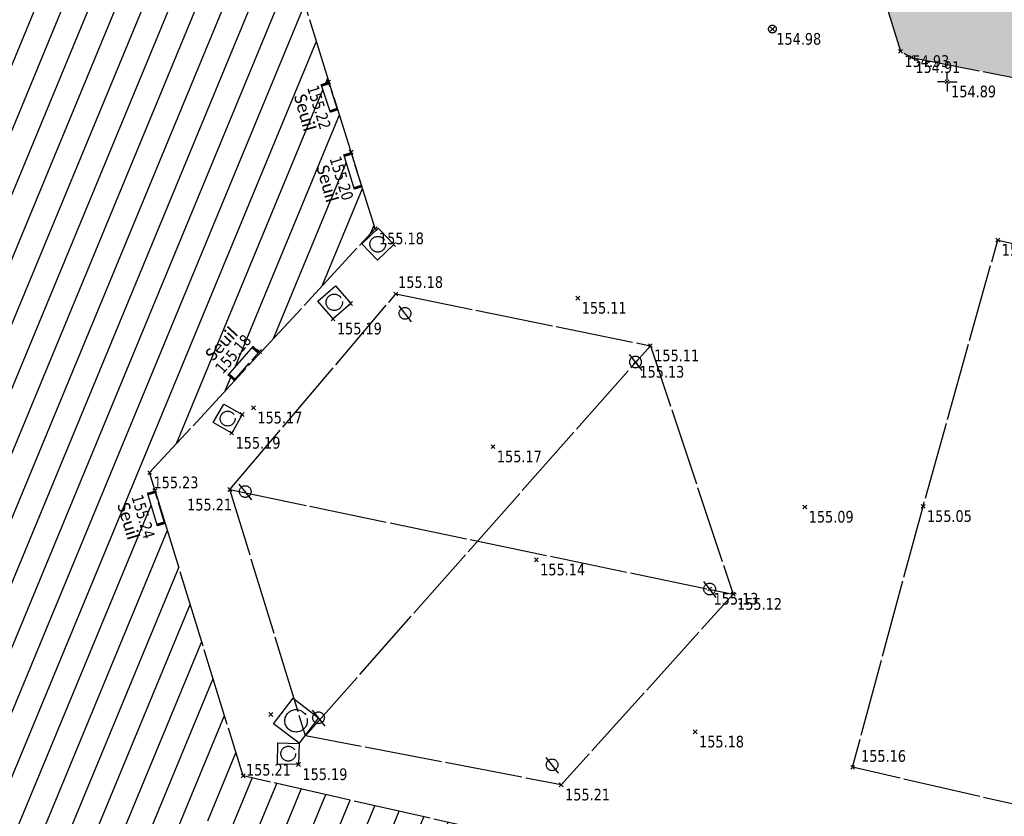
# Model space of a CAD drawing. Header units: millimetres. Extents: x 1269971 to 1270699, y 7266477 to 7267043.
# Tile 13 of 25: x 1270628 to 1270653, y 7266617 to 7266637. Entities that reach past the tile are written whole.
import ezdxf
from ezdxf.enums import TextEntityAlignment as Align

# ---------------------------------------------------------------- set-up
doc = ezdxf.new("R2010")
doc.units = ezdxf.units.MM
doc.header["$LTSCALE"] = 2
doc.header["$PDMODE"] = 3
doc.header["$PDSIZE"] = 0.05
doc.linetypes.add('Continue', pattern=[1, 1, 0])
doc.linetypes.add('Voie_sigh_lcon', pattern=[1, 1, 0])
doc.layers.get('0').update_dxf_attribs({"linetype": 'Continue'})
for name, color, linetype in [('Assa_sym_A', 7, 'Continue'), ('Bati_dur', 6, 'Continue'), ('Bati_dur_hab', 6, 'Continue'), ('Bati_ent', 6, 'Continue'), ('Bati_leg', 7, 'Continue'), ('Bati_leg_hab', 7, 'Continue'), ('Eaux_sym_A', 7, 'Continue'), ('Espv_hai_hab', 70, 'Continue'), ('Espv_limb', 7, 'Continue'), ('Mobi_sym', 150, 'Continue'), ('Topo_ptco', 7, 'Continue'), ('Topo_ptco_alt', 3, 'Continue'), ('Topo_sta', 7, 'Continue'), ('Voie_sigh', 7, 'Voie_sigh_lcon')]:
    doc.layers.add(name, color=color, linetype=linetype)
doc.styles.add('Legend', font='calibri.ttf')
doc.styles.add('Verdana 1.0', font='verdana.ttf', dxfattribs={"width": 0.8, "height": 0.2})
pattern_1 = [(109.29004622, (0.560848, 0.002973), (-4.80000000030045, 13.600000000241), [0.0482712, -16.90342488]), (161.565051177, (0.34656, 0.73), (-0.8, 1e-12), [0.050504, -2.47931812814]), (106.927513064, (0.29864, 0.746), (-3.19999999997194, 10.40000000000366), [0.054768, -19.17853644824]), (111.250505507, (0.348816, 0), (-1.59999999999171, 4.00000000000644), [0.069196, -15.38137033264]), (28.4429286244, (0.24168, 0.46568), (8.79999999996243, 4.79999999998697), [0.062208, -21.77354250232]), (83.6598082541, (0.2348, 0.40416), (-2e-13, 0.8000000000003), [0.061904, -7.18240411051]), (28.0724869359, (0.66804, 0.7642), (10.4000000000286, 5.60000000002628), [0.0387336, -13.5612664]), (69.4439547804, (0.70224, 0.03715), (0.800000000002, 2.4000000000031), [0.03896, -6.79624299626]), (122.905242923, (0.7136, 0.073632), (-1.60000000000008, 2.39999999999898), [0.04612, -16.15264538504]), (135, (0.75236, 0.1443), (-0.8, 9e-17), [0.0290216, -1.1023492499]), (156.250505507, (0.79568, 0.63888), (-12.79999999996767, 5.60000000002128), [0.062296, -21.788104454]), (45, (0.7068, 0.632), (9e-17, 0.8), [0.0451376, -1.0862332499]), (48.3664606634, (0.7136, 0.51808), (5.60000000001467, 6.4000000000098), [0.027424, -9.60585166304]), (34.6951535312, (0.71816, 0.3768), (7.99999999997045, 5.59999999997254), [0.03604, -12.61307064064]), (128.290163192, (0.44, 0.77104), (-3.19999999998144, 4.00000000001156), [0.036896, -19.32905349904]), (72.2553283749, (0.52208, 0.32888), (5.60000000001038, 17.59999999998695), [0.059824, -20.93922359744]), (115.346175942, (0.54032, 0.38584), (-0.80000000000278, 1.60000000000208), [0.047936, -16.77110083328]), (115.016893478, (0.64304, 0.21272), (-0.79999999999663, 1.6000000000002), [0.070368, -13.17198828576]), (41.1859251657, (0.62472, 0.19672), (0.8000000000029, 0.8000000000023), [0.024216, -8.47990065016]), (63.434948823, (0.59507, 0.11235), (3e-13, 0.8), [0.0152904, -1.773563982]), (131.185925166, (0.38984, 0.142), (-0.8000000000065, 0.7999999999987), [0.048456, -8.45566065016]), (159.44395478, (0.43545, 0.22402), (-2.3999999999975, 0.8000000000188), [0.0389616, -6.79624139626]), (19.7988763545, (0.29864, 0.30608), (8.79999999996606, 3.19999999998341), [0.026712, -21.22981640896]), (116.565051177, (0.40354, 0.4588), (-0.799999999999, 0.800000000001), [0.0152904, -1.773563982]), (45, (0.497, 0.5272), (9e-17, 0.8), [0.019348, -1.1120228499]), (56.309932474, (0.59275, 0.46335), (0.8, 1.599999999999), [0.0164632, -2.86797782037]), (131.185925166, (0.51528, 0.66624), (-0.8000000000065, 0.7999999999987), [0.024248, -8.47986865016]), (0, (0.28, 0.6), (0, 0.8), [0.04, -0.76]), (146.309932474, (0.04098, 0.08504), (-1.599999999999, 0.8), [0.049256, -2.83518502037]), (143.130102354, (0.08888, 0.36534), (-2.3999999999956, 1.6000000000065), [0.0569792, -3.9430208]), (36.3843518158, (0, 0.367648), (3.19999999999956, 2.39999999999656), [0.0537736, -18.82690435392]), (136.73570459, (0.043274, 0.533984), (-12.8000000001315, 11.99999999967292), [0.0532608, -18.622927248]), (25.7099537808, (0.0752, 0.71864), (1.599999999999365, 0.7999999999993), [0.073408, -23.899910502]), (127.405356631, (0.13672, 0.126), (-7.99999999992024, 10.40000000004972), [0.0488, -17.0719476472]), (45, (0.1436, 0.0075), (9e-17, 0.8), [0.0225688, -1.1088020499]), (153.434948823, (0.17095, 0.31294), (-0.8, -1e-12), [0.020348, -1.768506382]), (167.471192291, (0.19832, 0.11232), (-4.0000000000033, 0.79999999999), [0.063104, -7.31253156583]), (45, (0.16, 0.52), (9e-17, 0.8), [0.0565688, -1.0748020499])]

# ---------------------------------------------------------------- blocks, each defined once
blk = doc.blocks.new('Topo_Ptco')
at = {"color": 0}
blk.add_point((0, 0), dxfattribs=at)
at = {"layer": 'Topo_ptco_alt', "style": 'Verdana 1.0', "width": 0.8}
blk.add_attdef('ALT', text='', height=0.3, dxfattribs=at).set_placement((0.1, -0.1), align=Align.TOP_LEFT)
blk = doc.blocks.new('Topo_Sta_Den')
at = {"color": 7, "linetype": 'ByBlock', "lineweight": -2}
for p, q in [((-0.05, 0), (-0.25, 0)), ((0, 0.05), (0, 0.25)), ((0, 0), (0, 0)), ((0.05, 0), (0.25, 0)), ((0, -0.05), (0, -0.25))]:
    blk.add_line(p, q, dxfattribs=at)
blk = doc.blocks.new('Assa_Reg_Car')
at = {"color": 7, "linetype": 'ByBlock', "lineweight": -2}
for p, q in [((0, 0), (0, 1)), ((0, 1), (1, 1)), ((1, 1), (1, 0)), ((1, 0), (0, 0))]:
    blk.add_line(p, q, dxfattribs=at)
blk.add_circle((0.5, 0.5), 0.35, dxfattribs=at)
blk = doc.blocks.new('Mobi_Pot')
at = {"color": 150, "linetype": 'ByBlock', "lineweight": -2}
blk.add_line((0.167, -0.215), (-0.152, 0.192), dxfattribs=at)
blk.add_circle((0, 0), 0.15, dxfattribs=at)
blk = doc.blocks.new('Eaux_BAC_Vanne')
at = {"color": 4, "linetype": 'ByBlock', "lineweight": -2}
blk.add_circle((0, 0), 0.1, dxfattribs=at)
blk = doc.blocks.new('Bati_Ent')
at = {"color": 0, "linetype": 'ByBlock', "lineweight": -2}
blk.add_line((0, 0.2), (1, 0.2), dxfattribs=at)
at = {"color": 0, "linetype": 'ByBlock', "lineweight": -2, "ltscale": 0.3}
blk.add_line((0, 0), (1, 0), dxfattribs=at)
at = {"color": 0, "linetype": 'ByBlock', "lineweight": -2, "const_width": 0.07}
for points in [[(0.035, 0), (0.035, 0.2)], [(0.965, 0), (0.965, 0.2)]]:
    blk.add_lwpolyline(points, dxfattribs=at)

msp = doc.modelspace()

# ---------------------------------------------------------------- hatches: boundary and pattern name
at = {"layer": 'Bati_dur_hab'}
h = msp.add_hatch(dxfattribs=at)
h.set_pattern_fill('BATI_DUR', color=256, scale=0.2, angle=22.5, pattern_type=2)
h.set_pattern_definition([(67.5, (0, 0), (-0.586663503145, 0.24300397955), [])])
h.paths.add_polyline_path([(1270634.342, 7266639.804), (1270639.166, 7266638.772), (1270639.401, 7266641.642), (1270641.078, 7266642.191), (1270635.068, 7266651.863), (1270633.83, 7266653.077), (1270632.763, 7266653.256), (1270633.259, 7266655.111), (1270625.023, 7266656.97), (1270624.575, 7266654.981), (1270623.619, 7266655.306), (1270620.155, 7266654.345), (1270619.385, 7266653.55), (1270618.058, 7266654.775), (1270612.344, 7266648.654), (1270613.65, 7266647.413), (1270613.007, 7266646.724), (1270612.567, 7266644.667), (1270612.566, 7266644.667), (1270611.882, 7266641.738), (1270601.015, 7266638.234), (1270588.779, 7266634.312), (1270591.179, 7266626.934), (1270591.641, 7266627.082), (1270591.564, 7266627.303), (1270593.688, 7266628.042), (1270594.657, 7266625.097), (1270604.261, 7266628.191), (1270603.641, 7266630.117), (1270610.46, 7266632.346), (1270611.114, 7266630.378), (1270620.828, 7266633.544), (1270622.718, 7266627.698), (1270622.599, 7266627.542), (1270625.031, 7266619.717), (1270619.993, 7266620.799), (1270616.794, 7266621.594), (1270618.121, 7266617.375), (1270620.641, 7266609.328), (1270622.434, 7266609.869), (1270622.748, 7266608.868), (1270625.378, 7266606.455), (1270626.424, 7266606.19), (1270626.034, 7266604.354), (1270634.234, 7266602.507), (1270634.656, 7266604.354), (1270635.696, 7266604.139), (1270639.877, 7266605.932), (1270641.268, 7266604.694), (1270646.957, 7266610.89), (1270645.509, 7266611.905), (1270646.308, 7266612.988), (1270646.734, 7266614.798), (1270641.66, 7266615.928), (1270641.636, 7266615.984), (1270633.437, 7266617.836), (1270631.038, 7266625.616), (1270636.824, 7266631.876)])
h.paths.add_polyline_path([(1270635.637, 7266635.613), (1270635.861, 7266634.945), (1270635.671, 7266634.881), (1270635.447, 7266635.549)], flags=16)
h.paths.add_polyline_path([(1270636.219, 7266633.807), (1270636.48, 7266632.969), (1270636.289, 7266632.909), (1270636.028, 7266633.747)], flags=16)
h.paths.add_polyline_path([(1270633.684, 7266628.831), (1270633.834, 7266628.699), (1270633.218, 7266628.001), (1270633.068, 7266628.134)], flags=16)
h.paths.add_polyline_path([(1270631.181, 7266625.125), (1270631.423, 7266624.332), (1270631.232, 7266624.274), (1270630.99, 7266625.066)], flags=16)
h.paths.add_polyline_path([(1270632.905, 7266654.63), (1270633.099, 7266654.582), (1270632.892, 7266653.742), (1270632.698, 7266653.79)], flags=16)
h.paths.add_polyline_path([(1270603.305, 7266630.786), (1270603.238, 7266630.974), (1270605.092, 7266631.635), (1270605.159, 7266631.446)], flags=16)
h.paths.add_polyline_path([(1270632.788, 7266616.663), (1270631.507, 7266615.334), (1270631.363, 7266615.473), (1270632.644, 7266616.802)], flags=16)
h.paths.add_polyline_path([(1270603.566, 7266627.972), (1270602.461, 7266627.619), (1270602.4, 7266627.81), (1270603.505, 7266628.163)], flags=16)
h.paths.add_polyline_path([(1270598.912, 7266626.473), (1270597.789, 7266626.111), (1270597.727, 7266626.301), (1270598.85, 7266626.664)], flags=16)
h.paths.add_polyline_path([(1270596.475, 7266625.689), (1270595.387, 7266625.333), (1270595.325, 7266625.523), (1270596.413, 7266625.879)], flags=16)
at = {"layer": 'Espv_hai_hab'}
h = msp.add_hatch(dxfattribs=at)
h.set_pattern_fill('HAIE', color=256, scale=0.8)
h.set_pattern_definition(pattern_1)
h.paths.add_polyline_path([(1270698.412, 7266659.362), (1270674.927, 7266666.358), (1270660.151, 7266679.326), (1270652.016, 7266670.432), (1270646.186, 7266664.041), (1270650.688, 7266653.882), (1270651.512, 7266647.992), (1270649.89, 7266645.514), (1270647.555, 7266645.404), (1270650.307, 7266636.423), (1270650.59, 7266636.27), (1270665.028, 7266633.419), (1270680.889, 7266630.24), (1270688.346, 7266628.691), (1270688.422, 7266629.057)])
h.paths.add_polyline_path([(1270686.795, 7266631.073), (1270686.904, 7266631.073), (1270687.056, 7266631.188), (1270687.056, 7266631.204), (1270687.131, 7266631.223), (1270687.209, 7266631.378), (1270687.296, 7266631.335), (1270687.383, 7266631.422), (1270687.514, 7266631.4), (1270687.601, 7266631.291), (1270687.71, 7266631.269), (1270687.71, 7266631.182), (1270687.804, 7266631.144), (1270687.993, 7266631.182), (1270687.993, 7266631.073), (1270687.971, 7266630.943), (1270687.971, 7266630.877), (1270687.993, 7266630.768), (1270687.906, 7266630.725), (1270687.971, 7266630.616), (1270687.993, 7266630.529), (1270688.058, 7266630.485), (1270687.927, 7266630.376), (1270687.906, 7266630.268), (1270687.753, 7266630.311), (1270687.688, 7266630.202), (1270687.688, 7266630.115), (1270687.514, 7266630.115), (1270687.339, 7266630.115), (1270687.296, 7266630.224), (1270687.165, 7266630.224), (1270687.021, 7266630.116), (1270686.969, 7266630.246), (1270687.013, 7266630.376), (1270686.882, 7266630.42), (1270686.817, 7266630.42), (1270686.839, 7266630.529), (1270686.701, 7266630.621), (1270686.795, 7266630.747), (1270686.795, 7266630.834), (1270686.795, 7266630.964), (1270686.839, 7266630.986)], flags=16)
h.paths.add_polyline_path([(1270687.47, 7266630.747, -1), (1270687.339, 7266630.747, -1)], flags=0)
h.paths.add_polyline_path([(1270687.76, 7266628.769), (1270688.36, 7266628.769), (1270688.36, 7266628.994), (1270687.76, 7266628.994)], flags=25)
h.paths.add_polyline_path([(1270672.499, 7266633.301), (1270672.924, 7266633.301), (1270672.924, 7266633.526), (1270672.499, 7266633.526)], flags=24)
h.paths.add_polyline_path([(1270674.275, 7266641.726), (1270674.7, 7266641.726), (1270674.7, 7266641.951), (1270674.275, 7266641.951)], flags=24)
h.paths.add_polyline_path([(1270676.682, 7266650.173), (1270677.107, 7266650.173), (1270677.107, 7266650.398), (1270676.682, 7266650.398)], flags=24)
h.paths.add_polyline_path([(1270679.454, 7266656.622), (1270679.879, 7266656.622), (1270679.879, 7266656.847), (1270679.454, 7266656.847)], flags=24)
h.paths.add_polyline_path([(1270687.513, 7266655.018), (1270687.938, 7266655.018), (1270687.938, 7266655.243), (1270687.513, 7266655.243)], flags=24)
h.paths.add_polyline_path([(1270686.205, 7266647.71), (1270686.63, 7266647.71), (1270686.63, 7266647.935), (1270686.205, 7266647.935)], flags=24)
h.paths.add_polyline_path([(1270684.749, 7266641.054), (1270685.174, 7266641.054), (1270685.174, 7266641.279), (1270684.749, 7266641.279)], flags=24)
h.paths.add_polyline_path([(1270683.296, 7266635.487), (1270683.721, 7266635.487), (1270683.721, 7266635.712), (1270683.296, 7266635.712)], flags=24)
h.paths.add_polyline_path([(1270650.456, 7266637.713), (1270650.881, 7266637.713), (1270650.881, 7266637.938), (1270650.456, 7266637.938)], flags=24)
h.paths.add_polyline_path([(1270649.227, 7266645.227), (1270649.827, 7266645.227), (1270649.827, 7266645.452), (1270649.227, 7266645.452)], flags=24)
h.paths.add_polyline_path([(1270650.85, 7266647.704), (1270651.45, 7266647.704), (1270651.45, 7266647.929), (1270650.85, 7266647.929)], flags=25)
h.paths.add_polyline_path([(1270652.1, 7266660.608), (1270652.525, 7266660.608), (1270652.525, 7266660.833), (1270652.1, 7266660.833)], flags=24)
h.paths.add_polyline_path([(1270651.353, 7266670.144), (1270651.953, 7266670.144), (1270651.953, 7266670.369), (1270651.353, 7266670.369)], flags=25)
h.paths.add_polyline_path([(1270659.488, 7266679.039), (1270660.088, 7266679.039), (1270660.088, 7266679.264), (1270659.488, 7266679.264)], flags=25)
h.paths.add_polyline_path([(1270659.929, 7266677.252), (1270660.354, 7266677.252), (1270660.354, 7266677.477), (1270659.929, 7266677.477)], flags=24)
h.paths.add_polyline_path([(1270655.322, 7266669.731), (1270655.747, 7266669.731), (1270655.747, 7266669.956), (1270655.322, 7266669.956)], flags=24)
h.paths.add_polyline_path([(1270652.464, 7266664.609), (1270652.889, 7266664.609), (1270652.889, 7266664.834), (1270652.464, 7266664.834)], flags=24)
h.paths.add_polyline_path([(1270652.446, 7266656.173), (1270652.871, 7266656.173), (1270652.871, 7266656.398), (1270652.446, 7266656.398)], flags=24)
h.paths.add_polyline_path([(1270658.737, 7266654.102), (1270659.162, 7266654.102), (1270659.162, 7266654.327), (1270658.737, 7266654.327)], flags=24)
h.paths.add_polyline_path([(1270667.02, 7266652.208), (1270667.445, 7266652.208), (1270667.445, 7266652.433), (1270667.02, 7266652.433)], flags=24)
h.paths.add_polyline_path([(1270670.272, 7266658.297), (1270670.697, 7266658.297), (1270670.697, 7266658.522), (1270670.272, 7266658.522)], flags=24)
h.paths.add_polyline_path([(1270674.078, 7266664.899), (1270674.503, 7266664.899), (1270674.503, 7266665.124), (1270674.078, 7266665.124)], flags=24)
h.paths.add_polyline_path([(1270674.264, 7266666.07), (1270674.864, 7266666.07), (1270674.864, 7266666.295), (1270674.264, 7266666.295)], flags=24)
h.paths.add_polyline_path([(1270681.925, 7266663.104), (1270682.35, 7266663.104), (1270682.35, 7266663.329), (1270681.925, 7266663.329)], flags=24)
h.paths.add_polyline_path([(1270689.914, 7266660.712), (1270690.339, 7266660.712), (1270690.339, 7266660.937), (1270689.914, 7266660.937)], flags=24)
h.paths.add_polyline_path([(1270697.368, 7266658.419), (1270697.793, 7266658.419), (1270697.793, 7266658.644), (1270697.368, 7266658.644)], flags=24)
h.paths.add_polyline_path([(1270697.75, 7266659.075), (1270698.35, 7266659.075), (1270698.35, 7266659.3), (1270697.75, 7266659.3)], flags=24)
h.paths.add_polyline_path([(1270695.583, 7266653.053), (1270696.008, 7266653.053), (1270696.008, 7266653.278), (1270695.583, 7266653.278)], flags=24)
h.paths.add_polyline_path([(1270693.034, 7266646.175), (1270693.459, 7266646.175), (1270693.459, 7266646.4), (1270693.034, 7266646.4)], flags=24)
h.paths.add_polyline_path([(1270690.399, 7266638.654), (1270690.824, 7266638.654), (1270690.824, 7266638.879), (1270690.399, 7266638.879)], flags=24)
h.paths.add_polyline_path([(1270688.002, 7266631.336), (1270688.427, 7266631.336), (1270688.427, 7266631.561), (1270688.002, 7266631.561)], flags=24)
h.paths.add_polyline_path([(1270687.042, 7266630.459), (1270687.342, 7266630.459), (1270687.342, 7266630.684), (1270687.042, 7266630.684)], flags=8)
h = msp.add_hatch(dxfattribs=at)
h.set_pattern_fill('HAIE', color=256, scale=0.8)
h.set_pattern_definition(pattern_1)
h.paths.add_polyline_path([(1270687.141, 7266617.67), (1270687.735, 7266617.582, -0.452421), (1270688.154, 7266617.519), (1270688.941, 7266617.402), (1270689.719, 7266622.612), (1270689.573, 7266622.727), (1270689.606, 7266622.962), (1270688.204, 7266623.535), (1270687.058, 7266624.43), (1270686.424, 7266624.632), (1270678.579, 7266626.225), (1270678.018, 7266626.223), (1270677.449, 7266626.1), (1270676.723, 7266625.758), (1270676.056, 7266625.291), (1270674.982, 7266623.55), (1270671.489, 7266606.952), (1270671.605, 7266606.631, -0.050361), (1270671.599, 7266606.691, -1), (1270672.199, 7266606.691, -0.904107), (1270671.605, 7266606.631), (1270671.641, 7266606.209), (1270679.264, 7266604.502), (1270675.643, 7266588.547), (1270673.924, 7266585.471), (1270678.192, 7266584.082), (1270677.855, 7266580.372), (1270676.87, 7266573.51), (1270673.821, 7266561.525), (1270649.689, 7266566.167), (1270648.747, 7266566.011), (1270636.596, 7266557.086), (1270652.79, 7266526.405), (1270653.214, 7266526.629), (1270682.784, 7266552.303), (1270683.519, 7266553.173), (1270683.718, 7266557.515), (1270681.883, 7266557.6), (1270682.818, 7266589.589), (1270683.951, 7266597.683), (1270685.089, 7266605.841)])
h.paths.add_polyline_path([(1270679.431, 7266614.559), (1270679.257, 7266614.559), (1270679.257, 7266614.646), (1270679.17, 7266614.559), (1270679.083, 7266614.559), (1270679.039, 7266614.667), (1270678.909, 7266614.667), (1270678.822, 7266614.602), (1270678.756, 7266614.58), (1270678.713, 7266614.689), (1270678.756, 7266614.82), (1270678.626, 7266614.863), (1270678.56, 7266614.863), (1270678.582, 7266614.972), (1270678.517, 7266615.016), (1270678.473, 7266615.103), (1270678.539, 7266615.19), (1270678.539, 7266615.277), (1270678.539, 7266615.408), (1270678.582, 7266615.43), (1270678.539, 7266615.517), (1270678.647, 7266615.517), (1270678.735, 7266615.582), (1270678.8, 7266615.582), (1270678.8, 7266615.647), (1270678.887, 7266615.669), (1270678.909, 7266615.734), (1270678.952, 7266615.822), (1270679.039, 7266615.778), (1270679.127, 7266615.865), (1270679.257, 7266615.843), (1270679.344, 7266615.734), (1270679.453, 7266615.713), (1270679.453, 7266615.626), (1270679.562, 7266615.582), (1270679.627, 7266615.604), (1270679.736, 7266615.626), (1270679.736, 7266615.517), (1270679.715, 7266615.386), (1270679.715, 7266615.321), (1270679.736, 7266615.212), (1270679.649, 7266615.168), (1270679.715, 7266615.059), (1270679.736, 7266614.972), (1270679.802, 7266614.929), (1270679.671, 7266614.82), (1270679.649, 7266614.711), (1270679.497, 7266614.755), (1270679.431, 7266614.646)], flags=16)
h.paths.add_polyline_path([(1270679.083, 7266615.19, -1), (1270679.214, 7266615.19, -1)], flags=0)
h.paths.add_polyline_path([(1270676.926, 7266615.832), (1270676.708, 7266615.886), (1270676.708, 7266615.886), (1270676.297, 7266615.988), (1270676.297, 7266615.988), (1270676.056, 7266616.048), (1270676.496, 7266617.82), (1270676.785, 7266617.748), (1270676.784, 7266617.746), (1270677.124, 7266617.663), (1270677.125, 7266617.664), (1270677.366, 7266617.604)], flags=16)
h.paths.add_polyline_path([(1270679.488, 7266618.183), (1270679.314, 7266618.183), (1270679.314, 7266618.27), (1270679.227, 7266618.183), (1270679.14, 7266618.183), (1270679.096, 7266618.292), (1270678.965, 7266618.292), (1270678.878, 7266618.227), (1270678.813, 7266618.205), (1270678.769, 7266618.314), (1270678.813, 7266618.444), (1270678.682, 7266618.488), (1270678.617, 7266618.488), (1270678.639, 7266618.597), (1270678.573, 7266618.64), (1270678.53, 7266618.728), (1270678.595, 7266618.815), (1270678.595, 7266618.902), (1270678.595, 7266619.032), (1270678.639, 7266619.054), (1270678.595, 7266619.141), (1270678.704, 7266619.141), (1270678.791, 7266619.207), (1270678.857, 7266619.207), (1270678.857, 7266619.272), (1270678.944, 7266619.294), (1270678.965, 7266619.359), (1270679.009, 7266619.446), (1270679.096, 7266619.403), (1270679.183, 7266619.49), (1270679.314, 7266619.468), (1270679.401, 7266619.359), (1270679.51, 7266619.337), (1270679.51, 7266619.25), (1270679.619, 7266619.207), (1270679.684, 7266619.228), (1270679.793, 7266619.25), (1270679.793, 7266619.141), (1270679.771, 7266619.011), (1270679.771, 7266618.945), (1270679.793, 7266618.836), (1270679.706, 7266618.793), (1270679.771, 7266618.684), (1270679.793, 7266618.597), (1270679.858, 7266618.553), (1270679.728, 7266618.444), (1270679.706, 7266618.336), (1270679.553, 7266618.379), (1270679.488, 7266618.27)], flags=16)
h.paths.add_polyline_path([(1270679.14, 7266618.815, -1), (1270679.27, 7266618.815, -1)], flags=0)
h.paths.add_polyline_path([(1270681.722, 7266596.768, -1), (1270681.122, 7266596.768, -1)], flags=16)
h.paths.add_polyline_path([(1270681.617, 7266596.768, -1), (1270681.227, 7266596.768, -1)], flags=0)
h.paths.add_polyline_path([(1270678.804, 7266596.004, -1), (1270678.204, 7266596.004, -1)], flags=16)
h.paths.add_polyline_path([(1270678.699, 7266596.004, -1), (1270678.309, 7266596.004, -1)], flags=0)

# ---------------------------------------------------------------- linework, layer by layer
at = {"layer": 'Bati_dur', "flags": 128}
msp.add_lwpolyline([(1270626.025, 7266604.311), (1270634.234, 7266602.507), (1270634.578, 7266604.014), (1270634.66, 7266604.353), (1270635.696, 7266604.139), (1270639.877, 7266605.932), (1270641.268, 7266604.694), (1270646.957, 7266610.89), (1270645.509, 7266611.905), (1270646.308, 7266612.988), (1270646.734, 7266614.798), (1270641.66, 7266615.928), (1270641.636, 7266615.984), (1270633.437, 7266617.836), (1270631.038, 7266625.616), (1270636.824, 7266631.876), (1270634.342, 7266639.804), (1270639.166, 7266638.772), (1270639.401, 7266641.642), (1270641.078, 7266642.191), (1270635.068, 7266651.863), (1270633.83, 7266653.077), (1270632.763, 7266653.256)], dxfattribs=at)
at = {"layer": 'Bati_leg', "flags": 128}
for points in [[(1270637.355, 7266630.199), (1270643.888, 7266628.873), (1270646.014, 7266622.498), (1270641.601, 7266617.608), (1270635.037, 7266618.866), (1270633.097, 7266625.181)], [(1270633.097, 7266625.181), (1270637.355, 7266630.199)]]:
    msp.add_lwpolyline(points, dxfattribs=at)
at = {"layer": 'Bati_leg_hab', "flags": 128}
for points in [[(1270635.037, 7266618.866), (1270643.888, 7266628.873)], [(1270633.097, 7266625.181), (1270646.014, 7266622.498)]]:
    msp.add_lwpolyline(points, dxfattribs=at)
at = {"layer": 'Espv_limb', "flags": 128}
msp.add_lwpolyline([(1270642.953, 7266660.426), (1270650.307, 7266636.423), (1270650.59, 7266636.27), (1270665.028, 7266633.419), (1270680.889, 7266630.24), (1270690.026, 7266628.342)], dxfattribs=at)
at = {"layer": 'Voie_sigh', "flags": 128}
msp.add_lwpolyline([(1270666.679, 7266614.058), (1270657.874, 7266616.042), (1270649.079, 7266618.057), (1270650.887, 7266624.752), (1270652.805, 7266631.583), (1270661.549, 7266629.635), (1270670.362, 7266627.596), (1270668.63, 7266620.962), (1270666.705, 7266614.215)], dxfattribs=at)

# ---------------------------------------------------------------- block references
at = {"layer": 'Assa_sym_A'}
for p, xscale, yscale, rotation in [((1270636.883, 7266631.068, 155.212), 0.577062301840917, 0.577062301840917, 43.52256916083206), ((1270635.745, 7266629.563, 155.192), 0.5992646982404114, 0.5992646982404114, 40.90648439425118), ((1270633.144, 7266626.632, 155.172), 0.5444405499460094, 0.5444405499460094, 60.51113715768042), ((1270634.872, 7266618.673, 155.201), 0.8233899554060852, 0.8233899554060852, 52.57343416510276), ((1270634.861, 7266618.131, 155.188), 0.5415029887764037, 0.5415029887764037, 88.81956113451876)]:
    msp.add_blockref('Assa_Reg_Car', p, dxfattribs=dict(at, xscale=xscale, yscale=yscale, rotation=rotation))
at = {"layer": 'Bati_ent'}
for p, xscale, rotation in [((1270635.869, 7266634.919, 155.236), 0.7580158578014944, 108.5637439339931), ((1270636.489, 7266632.937, 155.217), 0.9439215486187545, 107.2831198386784), ((1270633.195, 7266627.975, 155.219), 1.000426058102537, 48.60079806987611), ((1270631.432, 7266624.302, 155.241), 0.8907399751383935, 106.9860991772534)]:
    msp.add_blockref('Bati_Ent', p, dxfattribs=dict(at, xscale=xscale, rotation=rotation))
at = {"layer": 'Eaux_sym_A', "color": 4}
msp.add_blockref('Eaux_BAC_Vanne', (1270647.021, 7266636.994, 154.976), dxfattribs=at)
at = {"layer": 'Mobi_sym'}
for p in [(1270637.593, 7266629.702, 155.191), (1270643.507, 7266628.454, 155.129), (1270633.491, 7266625.131, 155.205), (1270645.41, 7266622.631, 155.134), (1270635.372, 7266619.327, 155.213), (1270641.368, 7266618.121, 155.221)]:
    msp.add_blockref('Mobi_Pot', p, dxfattribs=at)
at = {"layer": 'Topo_ptco'}
ref = msp.add_blockref('Topo_Ptco', (1270647.021, 7266636.994, 154.976), dxfattribs=at)
ref.add_attrib('ALT', '154.98', dxfattribs={"layer": 'Topo_ptco_alt', "height": 0.3, "style": 'Verdana 1.0', "width": 0.8}).set_placement((1270647.121, 7266636.894, 154.976), align=Align.TOP_LEFT)
ref = msp.add_blockref('Topo_Ptco', (1270650.307, 7266636.423, 154.932), dxfattribs=at)
ref.add_attrib('ALT', '154.93', dxfattribs={"layer": 'Topo_ptco_alt', "height": 0.3, "style": 'Verdana 1.0', "width": 0.8}).set_placement((1270650.407, 7266636.323, 154.932), align=Align.TOP_LEFT)
ref = msp.add_blockref('Topo_Ptco', (1270650.59, 7266636.27, 154.907), dxfattribs=at)
ref.add_attrib('ALT', '154.91', dxfattribs={"layer": 'Topo_ptco_alt', "height": 0.3, "style": 'Verdana 1.0', "width": 0.8}).set_placement((1270650.69, 7266636.17, 154.907), align=Align.TOP_LEFT)
ref = msp.add_blockref('Topo_Ptco', (1270635.628, 7266635.638, 155.222), dxfattribs=at)
ref.add_attrib('ALT', '155.22', dxfattribs={"layer": 'Topo_ptco_alt', "height": 0.3, "rotation": 287.1651, "style": 'Verdana 1.0', "width": 0.8}).set_placement((1270635.362, 7266635.583), align=Align.TOP_LEFT)
ref = msp.add_blockref('Topo_Ptco', (1270651.508, 7266635.645, 154.894), dxfattribs=at)
ref.add_attrib('ALT', '154.89', dxfattribs={"layer": 'Topo_ptco_alt', "height": 0.3, "style": 'Verdana 1.0', "width": 0.8}).set_placement((1270651.608, 7266635.545, 154.894), align=Align.TOP_LEFT)
ref = msp.add_blockref('Topo_Ptco', (1270636.209, 7266633.838, 155.202), dxfattribs=at)
ref.add_attrib('ALT', '155.20', dxfattribs={"layer": 'Topo_ptco_alt', "height": 0.3, "rotation": 287.1651, "style": 'Verdana 1.0', "width": 0.8}).set_placement((1270635.939, 7266633.762), align=Align.TOP_LEFT)
ref = msp.add_blockref('Topo_Ptco', (1270636.824, 7266631.876, 155.182), dxfattribs=at)
ref.add_attrib('ALT', '155.18', dxfattribs={"layer": 'Topo_ptco_alt', "height": 0.3, "style": 'Verdana 1.0', "width": 0.8}).set_placement((1270636.924, 7266631.776, 155.182), align=Align.TOP_LEFT)
for p in [(1270637.301, 7266631.466), (1270636.198, 7266629.955), (1270642.028, 7266630.095, 155.111), (1270633.412, 7266627.106), (1270633.704, 7266627.279, 155.172), (1270639.85, 7266626.283, 155.166), (1270647.853, 7266624.735, 155.092), (1270640.962, 7266623.382, 155.135), (1270634.151, 7266619.415, 155.225), (1270645.039, 7266618.966, 155.176)]:
    msp.add_blockref('Topo_Ptco', p, dxfattribs=at)
ref = msp.add_blockref('Topo_Ptco', (1270652.805, 7266631.583, 154.943), dxfattribs=at)
ref.add_attrib('ALT', '154.94', dxfattribs={"layer": 'Topo_ptco_alt', "height": 0.3, "style": 'Verdana 1.0', "width": 0.8}).set_placement((1270652.905, 7266631.483, 154.943), align=Align.TOP_LEFT)
ref = msp.add_blockref('Topo_Ptco', (1270637.355, 7266630.199, 155.185), dxfattribs=at)
ref.add_attrib('ALT', '155.18', dxfattribs={"layer": 'Topo_ptco_alt', "height": 0.3, "style": 'Verdana 1.0', "width": 0.8}).set_placement((1270637.416, 7266630.654), align=Align.TOP_LEFT)
ref = msp.add_blockref('Topo_Ptco', (1270642.028, 7266630.095, 155.111), dxfattribs=at)
ref.add_attrib('ALT', '155.11', dxfattribs={"layer": 'Topo_ptco_alt', "height": 0.3, "style": 'Verdana 1.0', "width": 0.8}).set_placement((1270642.128, 7266629.995, 155.111), align=Align.TOP_LEFT)
ref = msp.add_blockref('Topo_Ptco', (1270635.745, 7266629.563, 155.191), dxfattribs=at)
ref.add_attrib('ALT', '155.19', dxfattribs={"layer": 'Topo_ptco_alt', "height": 0.3, "style": 'Verdana 1.0', "width": 0.8}).set_placement((1270635.845, 7266629.463, 155.191), align=Align.TOP_LEFT)
ref = msp.add_blockref('Topo_Ptco', (1270633.857, 7266628.725, 155.176), dxfattribs=at)
ref.add_attrib('ALT', '155.18', dxfattribs={"layer": 'Topo_ptco_alt', "height": 0.3, "rotation": 48.9353, "style": 'Verdana 1.0', "width": 0.8}).set_placement((1270632.688, 7266628.324), align=Align.TOP_LEFT)
ref = msp.add_blockref('Topo_Ptco', (1270643.888, 7266628.873, 155.107), dxfattribs=at)
ref.add_attrib('ALT', '155.11', dxfattribs={"layer": 'Topo_ptco_alt', "height": 0.3, "style": 'Verdana 1.0', "width": 0.8}).set_placement((1270643.988, 7266628.773, 155.107), align=Align.TOP_LEFT)
ref = msp.add_blockref('Topo_Ptco', (1270643.507, 7266628.454, 155.129), dxfattribs=at)
ref.add_attrib('ALT', '155.13', dxfattribs={"layer": 'Topo_ptco_alt', "height": 0.3, "style": 'Verdana 1.0', "width": 0.8}).set_placement((1270643.607, 7266628.354, 155.129), align=Align.TOP_LEFT)
ref = msp.add_blockref('Topo_Ptco', (1270633.704, 7266627.279, 155.172), dxfattribs=at)
ref.add_attrib('ALT', '155.17', dxfattribs={"layer": 'Topo_ptco_alt', "height": 0.3, "style": 'Verdana 1.0', "width": 0.8}).set_placement((1270633.804, 7266627.179, 155.172), align=Align.TOP_LEFT)
ref = msp.add_blockref('Topo_Ptco', (1270633.144, 7266626.632, 155.19), dxfattribs=at)
ref.add_attrib('ALT', '155.19', dxfattribs={"layer": 'Topo_ptco_alt', "height": 0.3, "style": 'Verdana 1.0', "width": 0.8}).set_placement((1270633.244, 7266626.532, 155.19), align=Align.TOP_LEFT)
ref = msp.add_blockref('Topo_Ptco', (1270639.85, 7266626.283, 155.166), dxfattribs=at)
ref.add_attrib('ALT', '155.17', dxfattribs={"layer": 'Topo_ptco_alt', "height": 0.3, "style": 'Verdana 1.0', "width": 0.8}).set_placement((1270639.95, 7266626.183, 155.166), align=Align.TOP_LEFT)
ref = msp.add_blockref('Topo_Ptco', (1270631.038, 7266625.616, 155.234), dxfattribs=at)
ref.add_attrib('ALT', '155.23', dxfattribs={"layer": 'Topo_ptco_alt', "height": 0.3, "style": 'Verdana 1.0', "width": 0.8}).set_placement((1270631.138, 7266625.516, 155.234), align=Align.TOP_LEFT)
ref = msp.add_blockref('Topo_Ptco', (1270631.172, 7266625.154, 155.239), dxfattribs=at)
ref.add_attrib('ALT', '155.24', dxfattribs={"layer": 'Topo_ptco_alt', "height": 0.3, "rotation": 286.3547, "style": 'Verdana 1.0', "width": 0.8}).set_placement((1270630.857, 7266625.081), align=Align.TOP_LEFT)
ref = msp.add_blockref('Topo_Ptco', (1270633.097, 7266625.181, 155.21), dxfattribs=at)
ref.add_attrib('ALT', '155.21', dxfattribs={"layer": 'Topo_ptco_alt', "height": 0.3, "style": 'Verdana 1.0', "width": 0.8}).set_placement((1270632.001, 7266624.946), align=Align.TOP_LEFT)
ref = msp.add_blockref('Topo_Ptco', (1270647.853, 7266624.735, 155.092), dxfattribs=at)
ref.add_attrib('ALT', '155.09', dxfattribs={"layer": 'Topo_ptco_alt', "height": 0.3, "style": 'Verdana 1.0', "width": 0.8}).set_placement((1270647.953, 7266624.635, 155.092), align=Align.TOP_LEFT)
ref = msp.add_blockref('Topo_Ptco', (1270650.887, 7266624.752, 155.047), dxfattribs=at)
ref.add_attrib('ALT', '155.05', dxfattribs={"layer": 'Topo_ptco_alt', "height": 0.3, "style": 'Verdana 1.0', "width": 0.8}).set_placement((1270650.987, 7266624.652, 155.047), align=Align.TOP_LEFT)
ref = msp.add_blockref('Topo_Ptco', (1270640.962, 7266623.382, 155.135), dxfattribs=at)
ref.add_attrib('ALT', '155.14', dxfattribs={"layer": 'Topo_ptco_alt', "height": 0.3, "style": 'Verdana 1.0', "width": 0.8}).set_placement((1270641.062, 7266623.282, 155.135), align=Align.TOP_LEFT)
ref = msp.add_blockref('Topo_Ptco', (1270645.41, 7266622.631, 155.134), dxfattribs=at)
ref.add_attrib('ALT', '155.13', dxfattribs={"layer": 'Topo_ptco_alt', "height": 0.3, "style": 'Verdana 1.0', "width": 0.8}).set_placement((1270645.51, 7266622.531, 155.134), align=Align.TOP_LEFT)
ref = msp.add_blockref('Topo_Ptco', (1270646.014, 7266622.498, 155.12), dxfattribs=at)
ref.add_attrib('ALT', '155.12', dxfattribs={"layer": 'Topo_ptco_alt', "height": 0.3, "style": 'Verdana 1.0', "width": 0.8}).set_placement((1270646.114, 7266622.398, 155.12), align=Align.TOP_LEFT)
ref = msp.add_blockref('Topo_Ptco', (1270645.039, 7266618.966, 155.176), dxfattribs=at)
ref.add_attrib('ALT', '155.18', dxfattribs={"layer": 'Topo_ptco_alt', "height": 0.3, "style": 'Verdana 1.0', "width": 0.8}).set_placement((1270645.139, 7266618.866, 155.176), align=Align.TOP_LEFT)
ref = msp.add_blockref('Topo_Ptco', (1270649.079, 7266618.057, 155.157), dxfattribs=at)
ref.add_attrib('ALT', '155.16', dxfattribs={"layer": 'Topo_ptco_alt', "height": 0.3, "style": 'Verdana 1.0', "width": 0.8}).set_placement((1270649.297, 7266618.498), align=Align.TOP_LEFT)
ref = msp.add_blockref('Topo_Ptco', (1270633.437, 7266617.836, 155.206), dxfattribs=at)
ref.add_attrib('ALT', '155.21', dxfattribs={"layer": 'Topo_ptco_alt', "height": 0.3, "style": 'Verdana 1.0', "width": 0.8}).set_placement((1270633.511, 7266618.146), align=Align.TOP_LEFT)
ref = msp.add_blockref('Topo_Ptco', (1270634.861, 7266618.131, 155.186), dxfattribs=at)
ref.add_attrib('ALT', '155.19', dxfattribs={"layer": 'Topo_ptco_alt', "height": 0.3, "style": 'Verdana 1.0', "width": 0.8}).set_placement((1270634.961, 7266618.031, 155.186), align=Align.TOP_LEFT)
ref = msp.add_blockref('Topo_Ptco', (1270641.601, 7266617.608, 155.206), dxfattribs=at)
ref.add_attrib('ALT', '155.21', dxfattribs={"layer": 'Topo_ptco_alt', "height": 0.3, "style": 'Verdana 1.0', "width": 0.8}).set_placement((1270641.701, 7266617.508, 155.206), align=Align.TOP_LEFT)
at = {"layer": 'Topo_sta'}
msp.add_blockref('Topo_Sta_Den', (1270651.508, 7266635.645, 154.894), dxfattribs=at)
msp.add_blockref('Topo_Sta_Den', (1270651.508, 7266635.645, 154.894), dxfattribs=at)
msp.add_blockref('Topo_Sta_Den', (1270651.508, 7266635.645, 154.894), dxfattribs=at)
msp.add_blockref('Topo_Sta_Den', (1270651.508, 7266635.645, 154.894), dxfattribs=at)

# ---------------------------------------------------------------- texts
at = {"style": 'Legend'}
for rotation, p in [(286.006, (1270634.735, 7266635.275)), (286.006, (1270635.312, 7266633.454)), (47.1492, (1270632.668, 7266628.459)), (286.7626, (1270630.199, 7266624.794))]:
    msp.add_text('Seuil', height=0.32, rotation=rotation, dxfattribs=at).set_placement(p)

doc.saveas('drawing.dxf')
